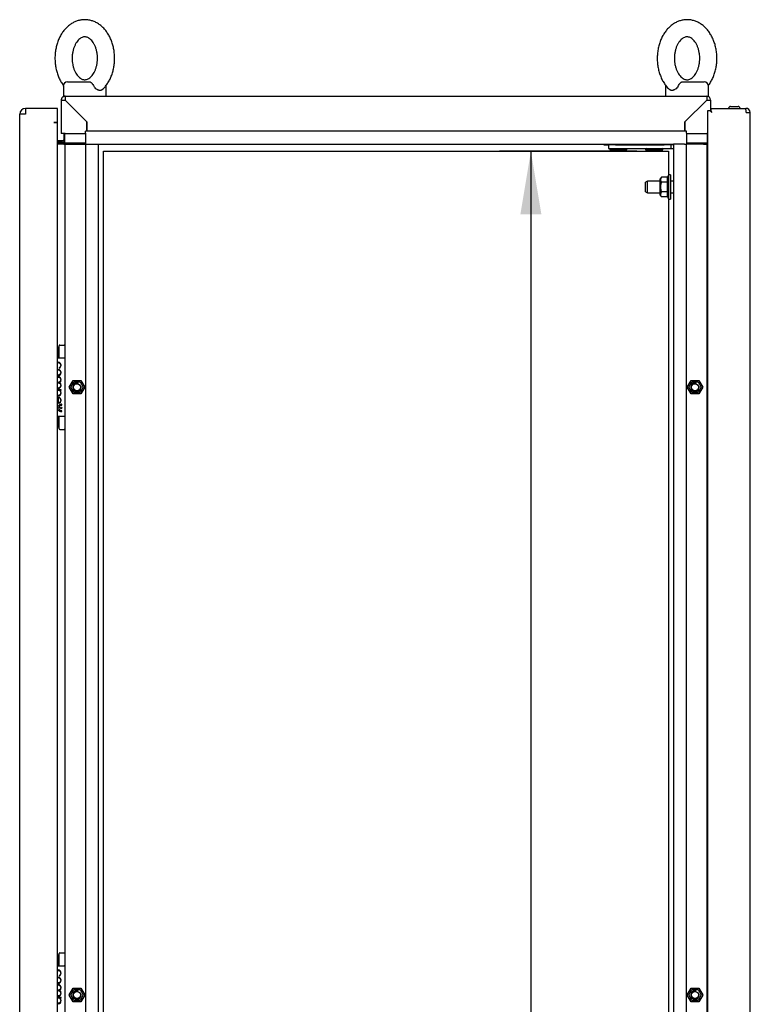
# Model space of a CAD drawing. Extents: x -15 to 412, y 11 to 308.
# Tile 4 of 11: x 153 to 185, y 172 to 215. Entities that reach past the tile are written whole.
import ezdxf
from ezdxf.lldxf.tags import DXFTag

# ---------------------------------------------------------------- set-up
doc = ezdxf.new("R2010")
doc.units = 0
doc.layers.get('0').update_dxf_attribs({"linetype": 'CONTINUOUS'})
for name, color, linetype in [('_TRANSLATION', 7, 'CONTINUOUS'), ('AE00100_03', 7, 'CONTINUOUS'), ('AE00198_03', 7, 'CONTINUOUS'), ('AE00217_25', 7, 'CONTINUOUS'), ('AE00219_00', 7, 'CONTINUOUS'), ('AE00219_03', 7, 'CONTINUOUS'), ('AE00224_00', 7, 'CONTINUOUS'), ('AE00368_00', 7, 'CONTINUOUS'), ('AE00500_10', 7, 'CONTINUOUS'), ('AE00715_01', 7, 'CONTINUOUS'), ('DV2__TRANSLATION', 7, 'CONTINUOUS'), ('F0000000_68', 7, 'CONTINUOUS'), ('F0000001_24', 7, 'CONTINUOUS'), ('F0000001_38', 7, 'CONTINUOUS'), ('M0000000_06', 7, 'CONTINUOUS'), ('M0000000_29', 7, 'CONTINUOUS'), ('M0000000_44', 7, 'CONTINUOUS'), ('M0000000_53', 7, 'CONTINUOUS'), ('M0000000_59', 7, 'CONTINUOUS'), ('M0000000_61', 7, 'CONTINUOUS')]:
    doc.layers.add(name, color=color, linetype=linetype)
doc.styles.add('SEACAD_ARIAL', font='arial.ttf')
doc.styles.add('SEACAD_ARIALI', font='ariali.ttf')
tags = doc.linetypes.add('CENTER2', pattern=[28.575, 19.05, -3.175, 3.175, -3.175]).pattern_tags.tags
tags[10:11] = [DXFTag(74, 4), DXFTag(75, 0), DXFTag(340, '0'), DXFTag(46, 0.0), DXFTag(50, 0.0), DXFTag(44, 0.0), DXFTag(45, 0.0)]
tags[8:9] = [DXFTag(74, 4), DXFTag(75, 0), DXFTag(340, '0'), DXFTag(46, 0.0), DXFTag(50, 0.0), DXFTag(44, 0.0), DXFTag(45, 0.0)]
tags[6:7] = [DXFTag(74, 4), DXFTag(75, 0), DXFTag(340, '0'), DXFTag(46, 0.0), DXFTag(50, 0.0), DXFTag(44, 0.0), DXFTag(45, 0.0)]
tags[4:5] = [DXFTag(74, 4), DXFTag(75, 0), DXFTag(340, '0'), DXFTag(46, 0.0), DXFTag(50, 0.0), DXFTag(44, 0.0), DXFTag(45, 0.0)]
doc.dimstyles.new('ISO', dxfattribs={"dimtxt": 2.75, "dimasz": 2.75, "dimexe": 1.375, "dimexo": 1.375, "dimgap": 0.6875, "dimtad": 1, "dimdec": 1, "dimlfac": 16, "dimtxsty": 'SEACAD_ARIAL', "dimblk1": '_SE_FILLED', "dimblk2": '_SE_FILLED', "dimsah": 1, "dimcen": 1.375, "dimazin": 3, "dimtfac": 0.7, "dimtdec": 3, "dimtmove": 0, "dimatfit": 3})

# ---------------------------------------------------------------- blocks, each defined once
blk = doc.blocks.new('SE1')
at = {"layer": 'AE00100_03', "color": 7, "linetype": 'CONTINUOUS'}
blk.add_line((183.734, 211.317), (184.071, 211.317), dxfattribs=at)
for centre, start, end in [((183.734, 211.236), 90, 180), ((184.071, 211.236), 0, 90)]:
    blk.add_arc(centre, 0.0813, start, end, dxfattribs=at)
at = {"layer": 'AE00198_03', "color": 7, "linetype": 'CONTINUOUS'}
for p, q in [((154.359, 200.782), (154.359, 200.329)), ((154.402, 200.782), (154.359, 200.782)), ((154.359, 197.767), (154.359, 197.314)), ((154.359, 197.314), (154.402, 197.314)), ((154.359, 174.22), (154.359, 173.767)), ((154.402, 174.22), (154.359, 174.22))]:
    blk.add_line(p, q, dxfattribs=at)
for centre, start, end in [((154.694, 200.412), 132.1747, 135.145), ((154.694, 197.684), 224.855, 227.8253), ((154.694, 173.849), 132.1747, 135.145)]:
    blk.add_arc(centre, 0.5, start, end, dxfattribs=at)
at = {"layer": 'AE00217_25', "color": 7, "linetype": 'CONTINUOUS'}
for p, q in [((180.107, 208.048), (180.027, 208.006)), ((180.027, 207.59), (180.027, 208.006)), ((180.107, 207.548), (180.107, 208.048)), ((180.652, 208.048), (180.107, 208.048)), ((181.246, 208.048), (181.121, 208.048)), ((180.027, 207.59), (180.107, 207.548)), ((180.107, 207.548), (180.652, 207.548)), ((181.121, 207.548), (181.246, 207.548))]:
    blk.add_line(p, q, dxfattribs=at)
at = {"layer": 'AE00219_00', "color": 7, "linetype": 'CONTINUOUS'}
for p, q in [((178.652, 209.673), (178.652, 209.642)), ((179.027, 209.642), (179.027, 209.673)), ((180.215, 209.673), (180.215, 209.642)), ((180.59, 209.642), (180.59, 209.673)), ((178.498, 209.486), (178.465, 209.454)), ((178.465, 209.454), (179.215, 209.454)), ((178.465, 209.454), (178.465, 209.423)), ((178.465, 209.423), (179.215, 209.423)), ((179.215, 209.454), (179.181, 209.486)), ((179.215, 209.423), (179.215, 209.454)), ((180.061, 209.486), (180.027, 209.454)), ((180.027, 209.454), (180.777, 209.454)), ((180.027, 209.454), (180.027, 209.423)), ((180.027, 209.423), (180.777, 209.423)), ((180.777, 209.454), (180.744, 209.486)), ((180.777, 209.423), (180.777, 209.454))]:
    blk.add_line(p, q, dxfattribs=at)
at = {"layer": 'AE00219_03', "color": 7, "linetype": 'CONTINUOUS'}
for p, q in [((184.602, 200.829), (184.59, 200.829)), ((184.602, 200.079), (184.602, 200.829)), ((184.59, 200.079), (184.602, 200.079)), ((184.602, 174.267), (184.59, 174.267)), ((184.602, 173.517), (184.602, 174.267)), ((184.59, 173.517), (184.602, 173.517))]:
    blk.add_line(p, q, dxfattribs=at)
at = {"layer": 'AE00224_00', "color": 7, "linetype": 'CONTINUOUS'}
for p, q in [((181.027, 208.329), (180.965, 208.173)), ((181.027, 208.329), (181.027, 207.267)), ((181.121, 208.329), (181.027, 208.329)), ((181.121, 208.329), (181.121, 207.267)), ((180.718, 208.231), (180.652, 208.142)), ((180.652, 208.142), (180.652, 207.455)), ((180.965, 208.231), (180.718, 208.231)), ((180.965, 208.015), (180.718, 208.015)), ((180.965, 208.231), (180.965, 208.123)), ((180.965, 208.123), (180.965, 208.015)), ((180.965, 208.015), (180.965, 207.798)), ((180.652, 207.455), (180.718, 207.365)), ((180.965, 207.582), (180.718, 207.582)), ((180.965, 207.798), (180.965, 207.582)), ((180.965, 207.582), (180.965, 207.473)), ((180.965, 207.473), (180.965, 207.365)), ((180.965, 207.423), (181.027, 207.267)), ((180.965, 207.365), (180.718, 207.365)), ((181.027, 207.267), (181.121, 207.267))]:
    blk.add_line(p, q, dxfattribs=at)
for points, knots in [([(180.718, 208.231), (180.692, 208.196), (180.676, 208.16), (180.675, 208.114), (180.676, 208.105), (180.68, 208.086), (180.683, 208.077), (180.694, 208.05), (180.705, 208.032), (180.718, 208.015)], [0, 0, 0, 0, 0.5, 0.5, 0.625, 0.625, 0.75, 0.75, 1, 1, 1, 1]), ([(180.718, 208.015), (180.705, 207.98), (180.694, 207.944), (180.683, 207.89), (180.68, 207.872), (180.676, 207.835), (180.675, 207.816), (180.675, 207.761), (180.679, 207.724), (180.694, 207.652), (180.705, 207.616), (180.718, 207.582)], [0, 0, 0, 0, 0.25, 0.25, 0.375, 0.375, 0.5, 0.5, 0.75, 0.75, 1, 1, 1, 1]), ([(180.718, 207.582), (180.692, 207.547), (180.676, 207.511), (180.675, 207.465), (180.676, 207.455), (180.68, 207.437), (180.683, 207.428), (180.694, 207.4), (180.705, 207.383), (180.718, 207.365)], [0, 0, 0, 0, 0.5, 0.5, 0.625, 0.625, 0.75, 0.75, 1, 1, 1, 1])]:
    blk.add_open_spline(points, degree=3, knots=knots, dxfattribs=at)
at = {"layer": 'AE00368_00', "color": 7, "linetype": 'CONTINUOUS'}
for p, q in [((178.202, 209.673), (178.202, 209.642)), ((178.202, 209.642), (178.404, 209.642)), ((179.477, 209.642), (179.477, 209.673)), ((179.765, 209.673), (179.765, 209.642)), ((181.04, 209.642), (181.04, 209.673))]:
    blk.add_line(p, q, dxfattribs=at)
for centre, radius, start, end in [((178.44, 209.686), 0.0437, 270, 343.3985), ((179.24, 209.686), 0.0438, 196.6015, 270), ((180.002, 209.686), 0.0437, 270, 343.3985), ((180.802, 209.686), 0.0438, 196.6015, 270)]:
    blk.add_arc(centre, radius, start, end, dxfattribs=at)
at = {"layer": 'AE00500_10', "color": 7, "linetype": 'CONTINUOUS'}
for p, q in [((182.715, 200.748), (182.746, 200.748)), ((182.746, 200.161), (182.715, 200.161)), ((154.845, 199.05), (155.013, 199.34)), ((154.913, 199.048), (155.048, 199.282)), ((155.016, 199.342), (155.351, 199.342)), ((155.048, 199.282), (155.319, 199.282)), ((155.319, 199.282), (155.454, 199.048)), ((155.354, 199.34), (155.522, 199.05)), ((181.845, 199.05), (182.013, 199.34)), ((181.913, 199.048), (182.048, 199.282)), ((182.016, 199.342), (182.351, 199.342)), ((182.048, 199.282), (182.319, 199.282)), ((182.319, 199.282), (182.454, 199.048)), ((182.354, 199.34), (182.522, 199.05)), ((155.013, 198.756), (154.845, 199.047)), ((155.048, 198.814), (154.913, 199.048)), ((155.319, 198.814), (155.048, 198.814)), ((155.454, 199.048), (155.319, 198.814)), ((155.522, 199.047), (155.354, 198.756)), ((182.013, 198.756), (181.845, 199.047)), ((182.048, 198.814), (181.913, 199.048)), ((182.319, 198.814), (182.048, 198.814)), ((182.454, 199.048), (182.319, 198.814)), ((182.522, 199.047), (182.354, 198.756)), ((155.351, 198.754), (155.016, 198.754)), ((182.351, 198.754), (182.016, 198.754)), ((182.715, 197.936), (182.746, 197.936)), ((182.746, 197.348), (182.715, 197.348)), ((182.715, 174.186), (182.746, 174.186)), ((182.746, 173.598), (182.715, 173.598)), ((154.845, 172.487), (155.013, 172.778)), ((154.913, 172.486), (155.048, 172.72)), ((155.016, 172.779), (155.351, 172.779)), ((155.048, 172.72), (155.319, 172.72)), ((155.319, 172.72), (155.454, 172.486)), ((155.354, 172.778), (155.522, 172.487)), ((181.845, 172.487), (182.013, 172.778)), ((181.913, 172.486), (182.048, 172.72)), ((182.016, 172.779), (182.351, 172.779)), ((182.048, 172.72), (182.319, 172.72)), ((182.319, 172.72), (182.454, 172.486)), ((182.354, 172.778), (182.522, 172.487)), ((155.013, 172.193), (154.845, 172.484)), ((155.048, 172.251), (154.913, 172.486)), ((155.351, 172.192), (155.016, 172.192)), ((155.319, 172.251), (155.048, 172.251)), ((155.454, 172.486), (155.319, 172.251)), ((155.522, 172.484), (155.354, 172.193)), ((182.013, 172.193), (181.845, 172.484)), ((182.048, 172.251), (181.913, 172.486)), ((182.351, 172.192), (182.016, 172.192)), ((182.319, 172.251), (182.048, 172.251)), ((182.454, 172.486), (182.319, 172.251)), ((182.522, 172.484), (182.354, 172.193))]:
    blk.add_line(p, q, dxfattribs=at)
for centre in [(155.184, 199.048), (182.184, 199.048), (155.184, 172.486), (182.184, 172.486)]:
    blk.add_circle(centre, 0.154, dxfattribs=at)
for centre, radius, start, end in [((155.016, 199.339), 0.00312, 90, 150), ((155.351, 199.339), 0.00312, 30, 90), ((182.016, 199.339), 0.00312, 90, 150), ((182.351, 199.339), 0.00312, 30, 90), ((154.848, 199.048), 0.00312, 150, 210), ((155.184, 199.048), 0.188, 75, 15), ((155.519, 199.048), 0.00312, 330, 30), ((181.848, 199.048), 0.00312, 150, 210), ((182.184, 199.048), 0.188, 75, 15), ((182.519, 199.048), 0.00312, 330, 30), ((155.016, 198.757), 0.00312, 210, 270), ((155.351, 198.757), 0.00312, 270, 330), ((182.016, 198.757), 0.00312, 210, 270), ((182.351, 198.757), 0.00312, 270, 330), ((155.184, 172.486), 0.188, 75, 15), ((155.016, 172.776), 0.00312, 90, 150), ((155.351, 172.776), 0.00312, 30, 90), ((182.184, 172.486), 0.188, 75, 15), ((182.016, 172.776), 0.00312, 90, 150), ((182.351, 172.776), 0.00312, 30, 90), ((154.848, 172.486), 0.00312, 150, 210), ((155.016, 172.195), 0.00312, 210, 270), ((155.351, 172.195), 0.00312, 270, 330), ((155.519, 172.486), 0.00312, 330, 30), ((181.848, 172.486), 0.00312, 150, 210), ((182.016, 172.195), 0.00312, 210, 270), ((182.351, 172.195), 0.00312, 270, 330), ((182.519, 172.486), 0.00312, 330, 30)]:
    blk.add_arc(centre, radius, start, end, dxfattribs=at)
at = {"layer": 'AE00715_01', "color": 7, "linetype": 'CONTINUOUS'}
for p, q in [((154.59, 212.204), (154.59, 211.767)), ((154.777, 212.392), (155.734, 212.392)), ((156.465, 211.767), (156.465, 212.204)), ((180.902, 212.204), (180.902, 211.767)), ((181.633, 212.392), (182.59, 212.392)), ((182.777, 211.767), (182.777, 212.204)), ((154.59, 211.767), (154.671, 211.767)), ((155.152, 211.767), (155.902, 211.767)), ((181.465, 211.767), (182.215, 211.767)), ((182.696, 211.767), (182.777, 211.767))]:
    blk.add_line(p, q, dxfattribs=at)
for centre, radius, start, end in [((154.777, 212.204), 0.188, 90, 180), ((156.277, 212.204), 0.187, 0, 10.8108), ((181.09, 212.204), 0.188, 169.4091, 180), ((182.59, 212.204), 0.188, 0, 90)]:
    blk.add_arc(centre, radius, start, end, dxfattribs=at)
for points, knots in [([(155.527, 215.111), (155.49, 215.11), (155.411, 215.107), (155.273, 215.083), (155.126, 215.034), (154.984, 214.964), (154.85, 214.874), (154.725, 214.763), (154.61, 214.634), (154.508, 214.488), (154.42, 214.327), (154.346, 214.152), (154.289, 213.968), (154.249, 213.776), (154.227, 213.579), (154.222, 213.38), (154.234, 213.181), (154.265, 212.985), (154.313, 212.795), (154.378, 212.612), (154.46, 212.44), (154.536, 212.319), (154.583, 212.252), (154.595, 212.237)], [0, 0, 0, 0, 0.02906, 0.0731256, 0.1171999, 0.1615839, 0.2065274, 0.2521786, 0.2985625, 0.3455882, 0.3930914, 0.4408928, 0.4888458, 0.5368401, 0.5848493, 0.632882, 0.6809674, 0.7291339, 0.777415, 0.8258361, 0.8743959, 0.9230297, 0.9382661, 0.9382661, 0.9382661, 0.9382661]), ([(156.306, 212.068), (156.335, 212.095), (156.397, 212.155), (156.494, 212.28), (156.59, 212.432), (156.671, 212.6), (156.737, 212.78), (156.786, 212.968), (156.818, 213.163), (156.832, 213.361), (156.829, 213.56), (156.808, 213.758), (156.769, 213.952), (156.713, 214.139), (156.64, 214.316), (156.55, 214.482), (156.445, 214.634), (156.325, 214.768), (156.193, 214.883), (156.051, 214.976), (155.901, 215.046), (155.748, 215.091), (155.619, 215.109), (155.55, 215.11), (155.527, 215.111)], [0, 0, 0, 0, 0.029138, 0.075842, 0.123116, 0.170781, 0.218669, 0.266648, 0.31465, 0.362668, 0.410721, 0.458842, 0.507058, 0.555404, 0.603893, 0.652505, 0.701126, 0.74958, 0.797631, 0.845026, 0.891584, 0.937257, 0.982151, 1, 1, 1, 1]), ([(181.84, 215.111), (181.802, 215.11), (181.72, 215.107), (181.578, 215.081), (181.428, 215.03), (181.283, 214.956), (181.146, 214.861), (181.019, 214.745), (180.904, 214.61), (180.802, 214.457), (180.714, 214.288), (180.643, 214.106), (180.589, 213.915), (180.553, 213.716), (180.535, 213.512), (180.537, 213.308), (180.556, 213.104), (180.595, 212.905), (180.652, 212.713), (180.727, 212.53), (180.819, 212.359), (180.928, 212.207), (181.012, 212.106), (181.058, 212.068), (181.06, 212.066)], [0, 0, 0, 0, 0.029825, 0.075053, 0.120291, 0.165865, 0.21204, 0.258968, 0.306662, 0.355012, 0.403834, 0.452937, 0.502171, 0.551438, 0.600723, 0.650042, 0.699431, 0.748918, 0.798541, 0.848318, 0.898228, 0.94815, 0.997891, 1, 1, 1, 1]), ([(182.772, 212.237), (182.778, 212.245), (182.821, 212.303), (182.893, 212.415), (182.978, 212.587), (183.047, 212.77), (183.098, 212.964), (183.131, 213.163), (183.145, 213.367), (183.141, 213.572), (183.118, 213.774), (183.077, 213.973), (183.017, 214.164), (182.939, 214.344), (182.844, 214.513), (182.733, 214.665), (182.607, 214.798), (182.468, 214.911), (182.319, 215), (182.164, 215.063), (182, 215.103), (181.9, 215.108), (181.84, 215.111)], [0.0617171, 0.0617171, 0.0617171, 0.0617171, 0.0698921, 0.1183374, 0.1672225, 0.2163621, 0.2656096, 0.314885, 0.3641788, 0.4135125, 0.4629203, 0.512433, 0.562086, 0.6118925, 0.6618205, 0.7117333, 0.7614275, 0.8106359, 0.859095, 0.9066388, 0.9532633, 1, 1, 1, 1]), ([(155.527, 214.361), (155.537, 214.36), (155.567, 214.359), (155.621, 214.348), (155.689, 214.317), (155.759, 214.269), (155.828, 214.201), (155.896, 214.112), (155.955, 214.008), (156.005, 213.888), (156.044, 213.757), (156.07, 213.617), (156.082, 213.472), (156.08, 213.326), (156.063, 213.182), (156.033, 213.045), (155.99, 212.918), (155.937, 212.804), (155.876, 212.706), (155.81, 212.626), (155.742, 212.564), (155.673, 212.521), (155.606, 212.494), (155.539, 212.483), (155.472, 212.488), (155.402, 212.511), (155.335, 212.549), (155.266, 212.604), (155.198, 212.68), (155.133, 212.775), (155.078, 212.886), (155.032, 213.011), (154.998, 213.146), (154.978, 213.288), (154.972, 213.434), (154.98, 213.58), (155.003, 213.721), (155.038, 213.855), (155.085, 213.977), (155.142, 214.085), (155.205, 214.176), (155.273, 214.248), (155.341, 214.302), (155.409, 214.338), (155.471, 214.357), (155.508, 214.36), (155.527, 214.361)], [0, 0, 0, 0, 0.010923, 0.037382, 0.060975, 0.08315, 0.106741, 0.129569, 0.152114, 0.17461, 0.197134, 0.219726, 0.242378, 0.265057, 0.287716, 0.310295, 0.332758, 0.35509, 0.377314, 0.399514, 0.421829, 0.444583, 0.468365, 0.494199, 0.523523, 0.548395, 0.571221, 0.593015, 0.616187, 0.638855, 0.661364, 0.683862, 0.706412, 0.729032, 0.7517, 0.774377, 0.797008, 0.819544, 0.841953, 0.864235, 0.886435, 0.908655, 0.931099, 0.954184, 0.978654, 1, 1, 1, 1]), ([(181.84, 214.361), (181.85, 214.36), (181.881, 214.359), (181.936, 214.347), (182.006, 214.315), (182.077, 214.264), (182.148, 214.193), (182.217, 214.1), (182.277, 213.989), (182.326, 213.865), (182.363, 213.728), (182.387, 213.583), (182.395, 213.433), (182.389, 213.283), (182.367, 213.137), (182.332, 212.999), (182.284, 212.873), (182.226, 212.762), (182.161, 212.669), (182.092, 212.595), (182.021, 212.541), (181.952, 212.505), (181.883, 212.486), (181.816, 212.484), (181.747, 212.498), (181.677, 212.53), (181.605, 212.58), (181.534, 212.65), (181.465, 212.743), (181.405, 212.852), (181.355, 212.977), (181.317, 213.113), (181.293, 213.258), (181.284, 213.408), (181.29, 213.558), (181.311, 213.704), (181.346, 213.842), (181.394, 213.969), (181.451, 214.08), (181.516, 214.174), (181.585, 214.249), (181.656, 214.304), (181.725, 214.34), (181.787, 214.358), (181.822, 214.36), (181.84, 214.361)], [0, 0, 0, 0, 0.011214, 0.038258, 0.062369, 0.085058, 0.1092, 0.132598, 0.155737, 0.178838, 0.201979, 0.225192, 0.248461, 0.271747, 0.294992, 0.31814, 0.341156, 0.364036, 0.386828, 0.40964, 0.432696, 0.456452, 0.481739, 0.509942, 0.537195, 0.561389, 0.58412, 0.608307, 0.631724, 0.654867, 0.677968, 0.701107, 0.724317, 0.747584, 0.77087, 0.794118, 0.817271, 0.840292, 0.863176, 0.88597, 0.908779, 0.931819, 0.955537, 0.980745, 1, 1, 1, 1]), ([(155.734, 212.392), (155.742, 212.392), (155.75, 212.391), (155.766, 212.385), (155.774, 212.382), (155.791, 212.372), (155.799, 212.366), (155.815, 212.351), (155.823, 212.343), (155.84, 212.325), (155.848, 212.316), (155.864, 212.295), (155.872, 212.284), (155.894, 212.251), (155.909, 212.228), (155.921, 212.204)], [0, 0, 0, 0, 0.125, 0.125, 0.25, 0.25, 0.375, 0.375, 0.5, 0.5, 0.625, 0.625, 0.75, 0.75, 1, 1, 1, 1]), ([(156.308, 212.066), (156.3, 212.059), (156.293, 212.053), (156.275, 212.041), (156.266, 212.036), (156.246, 212.028), (156.235, 212.025), (156.213, 212.021), (156.202, 212.02), (156.179, 212.02), (156.167, 212.021), (156.142, 212.025), (156.13, 212.028), (156.105, 212.036), (156.093, 212.041), (156.068, 212.053), (156.056, 212.06), (156.019, 212.084), (155.997, 212.104), (155.965, 212.138), (155.955, 212.151), (155.937, 212.177), (155.929, 212.19), (155.921, 212.204)], [0.2564071, 0.2564071, 0.2564071, 0.2564071, 0.3125, 0.3125, 0.375, 0.375, 0.4375, 0.4375, 0.5, 0.5, 0.5625, 0.5625, 0.625, 0.625, 0.6875, 0.6875, 0.75, 0.75, 0.875, 0.875, 0.9375, 0.9375, 1, 1, 1, 1]), ([(181.446, 212.204), (181.431, 212.176), (181.413, 212.15), (181.371, 212.104), (181.348, 212.084), (181.312, 212.06), (181.299, 212.053), (181.275, 212.041), (181.262, 212.036), (181.237, 212.028), (181.225, 212.025), (181.201, 212.021), (181.189, 212.02), (181.165, 212.02), (181.154, 212.021), (181.132, 212.025), (181.121, 212.028), (181.101, 212.036), (181.092, 212.041), (181.075, 212.053), (181.067, 212.059), (181.06, 212.066)], [0, 0, 0, 0, 0.125, 0.125, 0.25, 0.25, 0.3125, 0.3125, 0.375, 0.375, 0.4375, 0.4375, 0.5, 0.5, 0.5625, 0.5625, 0.625, 0.625, 0.6875, 0.6875, 0.7432756, 0.7432756, 0.7432756, 0.7432756]), ([(181.446, 212.204), (181.458, 212.228), (181.472, 212.251), (181.495, 212.284), (181.503, 212.295), (181.519, 212.315), (181.527, 212.325), (181.544, 212.343), (181.552, 212.351), (181.568, 212.365), (181.576, 212.372), (181.593, 212.382), (181.601, 212.385), (181.617, 212.391), (181.625, 212.392), (181.633, 212.392)], [0, 0, 0, 0, 0.25, 0.25, 0.375, 0.375, 0.5, 0.5, 0.625, 0.625, 0.75, 0.75, 0.875, 0.875, 1, 1, 1, 1])]:
    blk.add_open_spline(points, degree=3, knots=knots, dxfattribs=at)
at = {"layer": 'DV2__TRANSLATION', "color": 7, "linetype": 'CENTER2'}
for p, q in [((156.34, 209.361), (181.027, 209.361)), ((156.34, 101.236), (156.34, 209.361)), ((181.027, 209.361), (181.027, 101.236))]:
    blk.add_line(p, q, dxfattribs=at)
at = {"layer": 'F0000000_68', "color": 7, "linetype": 'CONTINUOUS'}
for p, q in [((182.746, 211.142), (182.84, 211.142)), ((182.746, 99.454), (182.746, 211.142)), ((182.84, 211.142), (182.921, 211.061)), ((182.871, 211.236), (182.871, 211.111)), ((182.871, 211.236), (184.414, 211.236)), ((182.871, 211.111), (182.921, 211.061)), ((184.415, 211.236), (184.414, 211.236)), ((184.415, 211.061), (184.59, 211.061)), ((184.59, 99.536), (184.59, 211.061))]:
    blk.add_line(p, q, dxfattribs=at)
for centre, radius, start, end in [((174.785, 211.079), 9.63, 359.8886, 0.9299), ((184.415, 211.061), 0.175, 0, 90)]:
    blk.add_arc(centre, radius, start, end, dxfattribs=at)
at = {"layer": 'F0000001_24', "color": 7, "linetype": 'CONTINUOUS'}
for p, q in [((154.402, 200.848), (154.402, 200.861)), ((154.402, 200.337), (154.402, 200.848)), ((154.434, 200.892), (154.621, 200.892)), ((154.652, 200.861), (154.652, 200.848)), ((154.652, 200.848), (154.652, 200.337)), ((154.34, 200.329), (154.621, 200.329)), ((154.402, 200.329), (154.402, 200.337)), ((154.652, 200.337), (154.652, 200.298)), ((154.652, 200.298), (154.652, 197.798)), ((154.406, 199.9), (154.405, 199.9)), ((154.405, 199.9), (154.405, 199.882)), ((154.405, 199.882), (154.408, 199.883)), ((154.359, 199.508), (154.34, 199.508)), ((154.34, 199.491), (154.359, 199.491)), ((154.358, 199.258), (154.34, 199.258)), ((154.34, 199.241), (154.357, 199.241)), ((154.36, 199.008), (154.34, 199.008)), ((154.34, 198.991), (154.359, 198.991)), ((154.493, 198.936), (154.34, 198.936)), ((154.34, 198.917), (154.378, 198.917)), ((154.429, 198.917), (154.493, 198.917)), ((154.493, 198.917), (154.493, 198.936)), ((154.356, 198.597), (154.356, 198.349)), ((154.375, 198.365), (154.375, 198.597)), ((154.356, 198.349), (154.357, 198.348)), ((154.357, 198.348), (154.371, 198.348)), ((154.527, 198.268), (154.527, 198.302)), ((154.527, 197.987), (154.527, 198.021)), ((154.621, 197.767), (154.34, 197.767)), ((154.402, 197.759), (154.402, 197.767)), ((154.402, 197.249), (154.402, 197.759)), ((154.652, 197.798), (154.652, 197.759)), ((154.652, 197.759), (154.652, 197.249)), ((154.402, 197.236), (154.402, 197.249)), ((154.434, 197.204), (154.621, 197.204)), ((154.652, 197.249), (154.652, 197.236)), ((154.402, 174.285), (154.402, 174.298)), ((154.402, 173.774), (154.402, 174.285)), ((154.434, 174.329), (154.621, 174.329)), ((154.652, 174.298), (154.652, 174.285)), ((154.652, 174.285), (154.652, 173.774)), ((154.34, 173.767), (154.621, 173.767)), ((154.402, 173.767), (154.402, 173.774)), ((154.652, 173.774), (154.652, 173.736)), ((154.652, 173.736), (154.652, 171.236)), ((154.406, 173.338), (154.405, 173.337)), ((154.405, 173.337), (154.405, 173.32)), ((154.405, 173.32), (154.408, 173.321)), ((154.359, 172.945), (154.34, 172.945)), ((154.34, 172.929), (154.359, 172.929)), ((154.358, 172.695), (154.34, 172.695)), ((154.34, 172.678), (154.357, 172.678)), ((154.36, 172.445), (154.34, 172.445)), ((154.34, 172.429), (154.359, 172.429)), ((154.493, 172.373), (154.34, 172.373)), ((154.34, 172.355), (154.378, 172.355)), ((154.429, 172.355), (154.493, 172.355)), ((154.493, 172.355), (154.493, 172.373))]:
    blk.add_line(p, q, dxfattribs=at)
blk.add_circle((154.487, 198.144), 0.0385, dxfattribs=at)
for centre, radius, start, end in [((154.434, 200.861), 0.0312, 90, 180), ((154.621, 200.861), 0.0312, 0, 90), ((154.621, 200.298), 0.0312, 0, 90), ((154.242, 198.133), 0.143, 313.1112, 335.4085), ((154.502, 198.156), 0.143, 131.3534, 155.4085), ((154.621, 197.798), 0.0312, 270, 0), ((154.434, 197.236), 0.0313, 180, 270), ((154.621, 197.236), 0.0313, 270, 0), ((154.434, 174.298), 0.0312, 90, 180), ((154.621, 174.298), 0.0312, 0, 90), ((154.621, 173.736), 0.0312, 0, 90)]:
    blk.add_arc(centre, radius, start, end, dxfattribs=at)
for points, knots in [([(154.408, 199.883), (154.47, 199.904), (154.492, 199.964), (154.492, 200.008), (154.492, 200.075), (154.446, 200.142), (154.359, 200.142), (154.352, 200.142), (154.346, 200.142), (154.34, 200.141)], [0, 0, 0, 0, 0.2499787, 0.2499787, 0.2499787, 0.4999858, 0.4999858, 0.4999858, 0.518742, 0.518742, 0.518742, 0.518742]), ([(154.349, 200.125), (154.353, 200.125), (154.356, 200.125), (154.359, 200.125), (154.439, 200.125), (154.475, 200.065), (154.475, 200.008)], [0.6512822, 0.6512822, 0.6512822, 0.6512822, 0.6652315, 0.6652315, 0.6652315, 1, 1, 1, 1]), ([(154.339, 199.808), (154.346, 199.809), (154.352, 199.81), (154.359, 199.81), (154.439, 199.81), (154.475, 199.749), (154.475, 199.693), (154.475, 199.637), (154.439, 199.576), (154.359, 199.576)], [0.4783249, 0.4783249, 0.4783249, 0.4783249, 0.5, 0.5, 0.5, 0.75, 0.75, 0.75, 1, 1, 1, 1]), ([(154.492, 199.693), (154.492, 199.759), (154.446, 199.826), (154.359, 199.826), (154.352, 199.826), (154.346, 199.826), (154.34, 199.825)], [0, 0, 0, 0, 0.3333333, 0.3333333, 0.3333333, 0.3583413, 0.3583413, 0.3583413, 0.3583413]), ([(154.34, 199.561), (154.346, 199.56), (154.352, 199.56), (154.359, 199.56), (154.45, 199.56), (154.492, 199.629), (154.492, 199.693)], [0.4183676, 0.4183676, 0.4183676, 0.4183676, 0.5, 0.5, 0.5, 1, 1, 1, 1]), ([(154.357, 199.241), (154.438, 199.241), (154.474, 199.18), (154.474, 199.124), (154.473, 199.068), (154.437, 199.009), (154.36, 199.008)], [0, 0, 0, 0, 0.670744, 0.670744, 0.670744, 1, 1, 1, 1]), ([(154.359, 199.491), (154.439, 199.491), (154.475, 199.431), (154.475, 199.374), (154.475, 199.318), (154.438, 199.257), (154.358, 199.258)], [0, 0, 0, 0, 0.333291, 0.333291, 0.333291, 1, 1, 1, 1]), ([(154.409, 199.249), (154.47, 199.271), (154.492, 199.33), (154.492, 199.374), (154.492, 199.441), (154.446, 199.508), (154.359, 199.508)], [0, 0, 0, 0, 0.500028, 0.500028, 0.500028, 1, 1, 1, 1]), ([(154.378, 198.917), (154.445, 198.908), (154.475, 198.853), (154.475, 198.802), (154.475, 198.746), (154.439, 198.685), (154.359, 198.685)], [0, 0, 0, 0, 0.5, 0.5, 0.5, 1, 1, 1, 1]), ([(154.34, 198.67), (154.346, 198.669), (154.352, 198.669), (154.359, 198.669), (154.45, 198.669), (154.492, 198.738), (154.492, 198.802)], [0.4183715, 0.4183715, 0.4183715, 0.4183715, 0.5, 0.5, 0.5, 1, 1, 1, 1]), ([(154.492, 198.48), (154.492, 198.547), (154.446, 198.614), (154.359, 198.614), (154.352, 198.614), (154.346, 198.614), (154.34, 198.613)], [0, 0, 0, 0, 0.3336663, 0.3336663, 0.3336663, 0.3587055, 0.3587055, 0.3587055, 0.3587055]), ([(154.375, 198.597), (154.444, 198.589), (154.475, 198.533), (154.475, 198.48), (154.475, 198.428), (154.444, 198.373), (154.375, 198.365)], [0, 0, 0, 0, 0.5, 0.5, 0.5, 1, 1, 1, 1]), ([(154.372, 198.073), (154.399, 198.014), (154.459, 197.986), (154.516, 197.986), (154.52, 197.986), (154.523, 197.986), (154.527, 197.987)], [0, 0, 0, 0, 0.5, 0.5, 0.5, 1, 1, 1, 1]), ([(154.527, 198.021), (154.523, 198.02), (154.52, 198.02), (154.516, 198.02), (154.456, 198.02), (154.392, 198.059), (154.392, 198.144), (154.392, 198.183), (154.405, 198.215), (154.43, 198.237), (154.453, 198.257), (154.484, 198.268), (154.517, 198.268), (154.52, 198.268), (154.524, 198.268), (154.527, 198.268)], [0, 0, 0, 0, 0.2, 0.2, 0.2, 0.4, 0.4, 0.4, 0.6, 0.6, 0.6, 0.8, 0.8, 0.8, 1, 1, 1, 1]), ([(154.527, 198.302), (154.524, 198.302), (154.52, 198.302), (154.517, 198.302), (154.475, 198.302), (154.437, 198.288), (154.408, 198.263)], [0, 0, 0, 0, 0.5, 0.5, 0.5, 1, 1, 1, 1]), ([(154.408, 173.321), (154.47, 173.342), (154.492, 173.401), (154.492, 173.446), (154.492, 173.512), (154.446, 173.58), (154.359, 173.58), (154.352, 173.58), (154.346, 173.579), (154.34, 173.578)], [0, 0, 0, 0, 0.2499787, 0.2499787, 0.2499787, 0.4999858, 0.4999858, 0.4999858, 0.518742, 0.518742, 0.518742, 0.518742]), ([(154.349, 173.563), (154.353, 173.563), (154.356, 173.563), (154.359, 173.563), (154.439, 173.563), (154.475, 173.502), (154.475, 173.446)], [0.6512822, 0.6512822, 0.6512822, 0.6512822, 0.6652315, 0.6652315, 0.6652315, 1, 1, 1, 1]), ([(154.339, 173.246), (154.346, 173.247), (154.352, 173.247), (154.359, 173.247), (154.439, 173.247), (154.475, 173.186), (154.475, 173.13), (154.475, 173.074), (154.439, 173.014), (154.359, 173.014)], [0.4783249, 0.4783249, 0.4783249, 0.4783249, 0.5, 0.5, 0.5, 0.75, 0.75, 0.75, 1, 1, 1, 1]), ([(154.492, 173.13), (154.492, 173.197), (154.446, 173.264), (154.359, 173.264), (154.352, 173.264), (154.346, 173.264), (154.34, 173.263)], [0, 0, 0, 0, 0.3333333, 0.3333333, 0.3333333, 0.3583413, 0.3583413, 0.3583413, 0.3583413]), ([(154.34, 172.998), (154.346, 172.998), (154.352, 172.997), (154.359, 172.997), (154.45, 172.997), (154.492, 173.066), (154.492, 173.13)], [0.4183676, 0.4183676, 0.4183676, 0.4183676, 0.5, 0.5, 0.5, 1, 1, 1, 1]), ([(154.357, 172.678), (154.438, 172.678), (154.474, 172.617), (154.474, 172.561), (154.473, 172.506), (154.437, 172.446), (154.36, 172.445)], [0, 0, 0, 0, 0.670744, 0.670744, 0.670744, 1, 1, 1, 1]), ([(154.359, 172.929), (154.439, 172.929), (154.475, 172.868), (154.475, 172.812), (154.475, 172.755), (154.438, 172.695), (154.358, 172.695)], [0, 0, 0, 0, 0.333291, 0.333291, 0.333291, 1, 1, 1, 1]), ([(154.409, 172.687), (154.47, 172.709), (154.492, 172.767), (154.492, 172.812), (154.492, 172.878), (154.446, 172.945), (154.359, 172.945)], [0, 0, 0, 0, 0.500028, 0.500028, 0.500028, 1, 1, 1, 1]), ([(154.34, 172.107), (154.346, 172.107), (154.352, 172.106), (154.359, 172.106), (154.45, 172.106), (154.492, 172.175), (154.492, 172.239)], [0.4183715, 0.4183715, 0.4183715, 0.4183715, 0.5, 0.5, 0.5, 1, 1, 1, 1]), ([(154.378, 172.355), (154.445, 172.346), (154.475, 172.29), (154.475, 172.239), (154.475, 172.183), (154.439, 172.123), (154.359, 172.123)], [0, 0, 0, 0, 0.5, 0.5, 0.5, 1, 1, 1, 1])]:
    blk.add_open_spline(points, degree=3, knots=knots, dxfattribs=at)
for points in [[(154.475, 200.008), (154.475, 199.971), (154.457, 199.92), (154.406, 199.9)], [(154.359, 199.576), (154.352, 199.576), (154.346, 199.577), (154.339, 199.578)], [(154.492, 199.125), (154.492, 199.169), (154.47, 199.228), (154.409, 199.249)], [(154.359, 198.991), (154.446, 198.991), (154.492, 199.058), (154.492, 199.125)], [(154.492, 198.802), (154.492, 198.851), (154.468, 198.894), (154.429, 198.917)], [(154.359, 198.685), (154.352, 198.685), (154.346, 198.686), (154.339, 198.687)], [(154.339, 198.596), (154.345, 198.597), (154.351, 198.597), (154.356, 198.597)], [(154.371, 198.348), (154.454, 198.354), (154.492, 198.419), (154.492, 198.48)], [(154.372, 198.215), (154.365, 198.231), (154.356, 198.244), (154.345, 198.255)], [(154.475, 173.446), (154.475, 173.408), (154.457, 173.358), (154.406, 173.338)], [(154.359, 173.014), (154.352, 173.014), (154.346, 173.014), (154.339, 173.015)], [(154.359, 172.429), (154.446, 172.429), (154.492, 172.496), (154.492, 172.562)], [(154.492, 172.562), (154.492, 172.607), (154.47, 172.665), (154.409, 172.687)], [(154.492, 172.239), (154.492, 172.288), (154.468, 172.332), (154.429, 172.355)], [(154.359, 172.123), (154.352, 172.123), (154.346, 172.123), (154.339, 172.124)]]:
    blk.add_open_spline(points, degree=3, dxfattribs=at)
at = {"layer": 'F0000001_38', "color": 7, "linetype": 'CONTINUOUS'}
for p, q in [((152.684, 99.611), (152.684, 210.986)), ((152.934, 210.986), (152.684, 210.986)), ((152.934, 211.236), (152.935, 211.236)), ((154.34, 211.236), (152.935, 211.236)), ((154.34, 210.986), (154.34, 211.236)), ((154.34, 210.611), (154.34, 210.986)), ((154.177, 210.611), (154.177, 210.611)), ((154.177, 210.611), (154.34, 210.611)), ((154.184, 210.611), (154.177, 210.611)), ((154.34, 210.611), (154.184, 210.611)), ((154.34, 99.986), (154.34, 210.611))]:
    blk.add_line(p, q, dxfattribs=at)
for centre, radius, start, end in [((152.934, 210.986), 0.25, 90.0021, 179.9979), ((175.125, 211), 22.192, 179.3908, 180.0363)]:
    blk.add_arc(centre, radius, start, end, dxfattribs=at)
at = {"layer": 'M0000000_06', "color": 7, "linetype": 'CONTINUOUS'}
for p, q in [((154.605, 210.142), (154.605, 209.736)), ((154.652, 209.736), (154.652, 210.142)), ((182.715, 210.142), (182.715, 209.736)), ((154.605, 209.736), (154.605, 209.673)), ((154.605, 209.736), (154.809, 209.736)), ((154.605, 209.673), (154.809, 209.673)), ((154.809, 209.736), (155.559, 209.736)), ((154.809, 209.673), (155.559, 209.673)), ((181.809, 209.736), (182.559, 209.736)), ((182.559, 209.673), (181.809, 209.673)), ((182.559, 209.736), (182.746, 209.736)), ((182.559, 209.673), (182.746, 209.673))]:
    blk.add_line(p, q, dxfattribs=at)
at = {"layer": 'M0000000_29', "color": 7, "linetype": 'CONTINUOUS'}
for p, q in [((154.571, 209.673), (154.34, 209.673)), ((154.605, 209.673), (154.571, 209.673)), ((154.652, 209.673), (154.652, 200.861)), ((155.559, 209.673), (155.637, 209.673)), ((155.559, 209.673), (155.559, 100.923)), ((155.637, 209.673), (155.89, 209.673)), ((155.89, 209.673), (156.121, 209.673)), ((156.121, 100.923), (156.121, 209.673)), ((181.246, 209.673), (181.246, 100.923)), ((181.477, 209.673), (181.246, 209.673)), ((181.73, 209.673), (181.477, 209.673)), ((181.73, 209.673), (181.809, 209.673)), ((181.809, 100.923), (181.809, 209.673)), ((182.715, 100.923), (182.715, 209.673)), ((154.652, 197.236), (154.652, 174.298))]:
    blk.add_line(p, q, dxfattribs=at)
at = {"layer": 'M0000000_44', "color": 7, "linetype": 'CONTINUOUS'}
for p, q in [((155.559, 210.157), (155.559, 210.236)), ((181.809, 210.236), (155.559, 210.236)), ((155.559, 210.157), (155.559, 209.904)), ((181.809, 210.157), (181.809, 210.236)), ((181.809, 210.157), (181.809, 209.904)), ((155.559, 209.904), (155.559, 209.673)), ((156.121, 209.673), (181.246, 209.673)), ((181.809, 209.904), (181.809, 209.673))]:
    blk.add_line(p, q, dxfattribs=at)
at = {"layer": 'M0000000_53', "color": 7, "linetype": 'CONTINUOUS'}
for p, q in [((154.34, 209.829), (154.527, 209.829)), ((154.527, 209.754), (154.34, 209.754)), ((154.34, 209.748), (154.527, 209.748)), ((154.527, 209.829), (154.527, 209.754)), ((154.527, 209.748), (154.605, 209.748)), ((154.527, 209.748), (154.527, 209.673))]:
    blk.add_line(p, q, dxfattribs=at)
for radius, end in [(0.125, 308.6822), (0.2, 292.9934)]:
    blk.add_arc((154.527, 209.954), radius, 270, end, dxfattribs=at)
at = {"layer": 'M0000000_59', "color": 7, "linetype": 'CONTINUOUS'}
for p, q in [((178.402, 209.642), (178.402, 209.486)), ((178.715, 209.642), (178.404, 209.642)), ((178.715, 209.642), (180.84, 209.642)), ((181.152, 209.642), (180.84, 209.642)), ((181.152, 209.486), (181.152, 209.642)), ((181.246, 209.642), (181.152, 209.642)), ((178.402, 209.486), (178.715, 209.486)), ((178.715, 209.486), (180.84, 209.486)), ((180.84, 209.486), (181.152, 209.486)), ((181.152, 209.486), (181.246, 209.486))]:
    blk.add_line(p, q, dxfattribs=at)
at = {"layer": 'M0000000_61', "color": 7, "linetype": 'CONTINUOUS'}
for p, q in [((154.671, 211.767), (155.146, 211.767)), ((155.909, 211.767), (181.458, 211.767)), ((182.222, 211.767), (182.696, 211.767)), ((154.496, 211.592), (154.496, 210.142)), ((154.671, 211.592), (155.622, 210.641)), ((154.671, 211.591), (154.671, 211.592)), ((155.621, 210.641), (154.671, 211.591)), ((181.745, 210.641), (182.696, 211.592)), ((182.696, 211.591), (181.746, 210.641)), ((182.696, 211.591), (182.696, 211.592)), ((182.871, 211.111), (182.871, 211.592)), ((155.621, 210.236), (155.621, 210.641)), ((155.622, 210.641), (155.622, 210.236)), ((181.745, 210.236), (181.745, 210.641)), ((181.746, 210.641), (181.746, 210.236)), ((154.671, 210.142), (154.496, 210.142)), ((154.671, 210.142), (155.559, 210.142)), ((181.809, 210.142), (182.696, 210.142)), ((182.746, 210.142), (182.696, 210.142))]:
    blk.add_line(p, q, dxfattribs=at)
for centre, radius, start, end in [((182.696, 211.592), 0.175, 4.2591, 90), ((154.62, 211.605), 0.123, 178.2795, 186.0924), ((154.656, 221.733), 10.142, 269.1032, 270.0851), ((182.706, 222.465), 10.875, 269.9482, 270.8703), ((182.656, 211.611), 0.215, 354.9689, 358.9547)]:
    blk.add_arc(centre, radius, start, end, dxfattribs=at)
for points, knots in [([(154.671, 211.767), (154.67, 211.767), (154.667, 211.767), (154.661, 211.767), (154.654, 211.766), (154.645, 211.765), (154.634, 211.763), (154.62, 211.76), (154.604, 211.754), (154.588, 211.746), (154.574, 211.738), (154.56, 211.727), (154.547, 211.716), (154.536, 211.703), (154.525, 211.689), (154.516, 211.674), (154.509, 211.659), (154.504, 211.645), (154.501, 211.634), (154.499, 211.626), (154.498, 211.618), (154.497, 211.611), (154.497, 211.607), (154.497, 211.606)], [0, 0, 0, 0, 0.0156294, 0.0312587, 0.0625152, 0.0937715, 0.1250279, 0.1875219, 0.2500159, 0.3125099, 0.3750038, 0.4374978, 0.4999918, 0.5624857, 0.6249797, 0.6874736, 0.7499676, 0.8124616, 0.843718, 0.8749744, 0.9062308, 0.9374872, 0.9478064, 0.9478064, 0.9478064, 0.9478064]), ([(154.671, 211.767), (154.671, 211.767), (154.671, 211.762), (154.671, 211.745), (154.671, 211.732), (154.671, 211.699), (154.671, 211.68), (154.671, 211.638), (154.671, 211.615), (154.671, 211.592)], [0, 0, 0, 0, 0.25, 0.25, 0.5, 0.5, 0.75, 0.75, 1, 1, 1, 1]), ([(182.696, 211.767), (182.696, 211.767), (182.696, 211.767), (182.696, 211.767), (182.696, 211.766), (182.696, 211.765), (182.696, 211.763), (182.696, 211.76), (182.696, 211.754), (182.696, 211.746), (182.696, 211.738), (182.696, 211.727), (182.696, 211.716), (182.696, 211.703), (182.696, 211.689), (182.696, 211.674), (182.696, 211.659), (182.696, 211.643), (182.696, 211.629), (182.696, 211.618), (182.696, 211.609), (182.696, 211.602), (182.696, 211.596), (182.696, 211.593), (182.696, 211.592)], [0, 0, 0, 0, 0.015632, 0.031264, 0.062522, 0.093779, 0.125036, 0.187528, 0.25002, 0.312514, 0.37501, 0.437506, 0.5, 0.562494, 0.62499, 0.687486, 0.74998, 0.812472, 0.874964, 0.906221, 0.937478, 0.968736, 0.984368, 1, 1, 1, 1])]:
    blk.add_open_spline(points, degree=3, knots=knots, dxfattribs=at)
blk = doc.blocks.new('DMBLK123')
at = {"layer": '_TRANSLATION', "linetype": 'CONTINUOUS'}
for points in [[(174.558, 206.611), (175.475, 206.611), (175.016, 209.361)], [(174.558, 103.986), (175.016, 101.236), (175.475, 103.986)]]:
    blk.add_hatch(color=7, dxfattribs=at).paths.add_polyline_path(points)
at = {"layer": '_TRANSLATION', "color": 7, "linetype": 'CONTINUOUS'}
for p, q in [((179.652, 209.361), (173.641, 209.361)), ((175.016, 209.361), (175.016, 101.236)), ((179.652, 101.236), (173.641, 101.236))]:
    blk.add_line(p, q, dxfattribs=at)
at = {"layer": '_TRANSLATION', "color": 7, "linetype": 'CONTINUOUS', "style": 'SEACAD_ARIALI'}
blk.add_text('1730', height=2.75, rotation=90, dxfattribs=at).set_placement((174.329, 151.02))
blk = doc.blocks.new('_SE_FILLED')
at = {"color": 0}
blk.add_line((0, 0), (-1, 0), dxfattribs=at)
blk.add_solid([(0, 0), (-1, -0.1665), (-1, 0.1665), (0, 0)], dxfattribs=at)

msp = doc.modelspace()

# ---------------------------------------------------------------- block references
at = {"layer": '_TRANSLATION'}
msp.add_blockref('SE1', (0, 0), dxfattribs=at)

# ---------------------------------------------------------------- dimensions: what is measured, and where the dimension line sits
at = {"layer": '_TRANSLATION', "color": 7, "linetype": 'CONTINUOUS'}
dim = msp.add_linear_dim(base=(175.0163, 209.3606), p1=(181.0273, 209.3606), p2=(181.0273, 101.2356), angle=270, text='\\A1;<>', dimstyle='ISO', dxfattribs=at)
dim.commit()
dim.dimension.update_dxf_attribs({"geometry": 'DMBLK123', "text_midpoint": (175.0163, 155.2981), "dimtype": 161})

doc.saveas('drawing.dxf')
